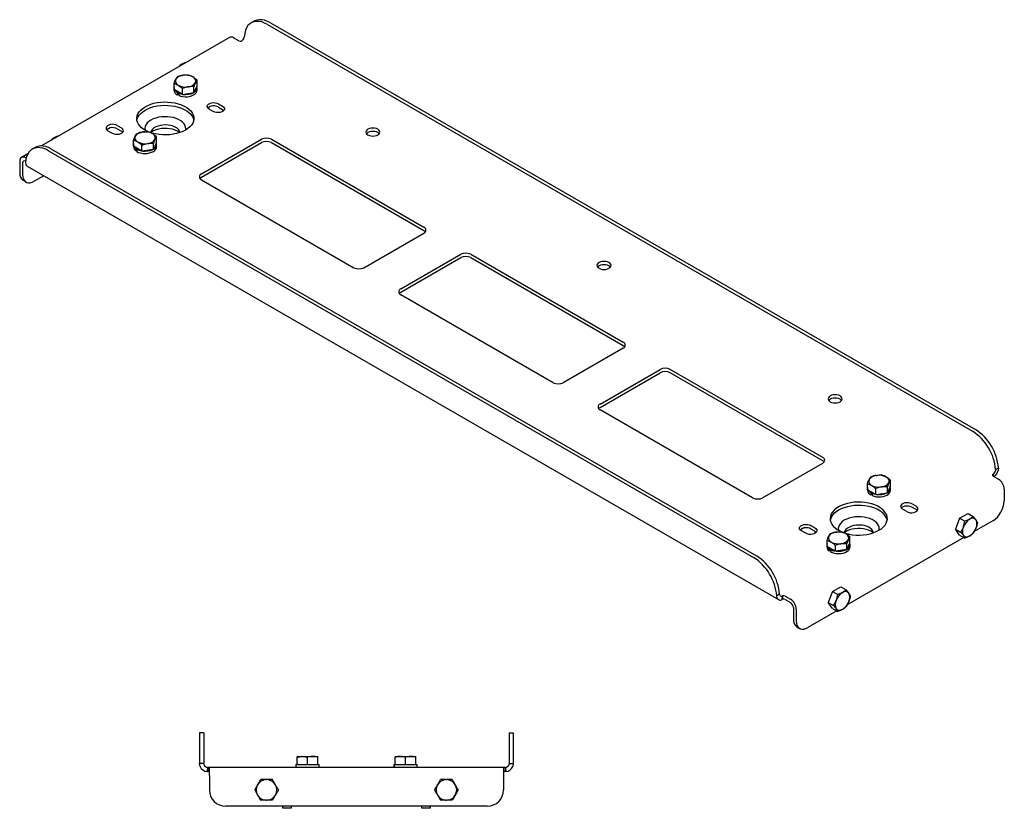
# Model space of a CAD drawing. Header units: inches. Extents: x -2.6 to 81.4, y -2 to 37.8.
# Tile 3 of 3: x 51.3 to 81.4, y 13.7 to 37.8. Entities that reach past the tile are written whole.
import ezdxf

# ---------------------------------------------------------------- set-up
doc = ezdxf.new("R2010")
doc.units = ezdxf.units.IN
doc.header["$MEASUREMENT"] = 0

msp = doc.modelspace()

# ---------------------------------------------------------------- linework, layer by layer
at = {"color": 7, "linetype": 'Continuous', "lineweight": 25}
for p, q in [((58.487, 37.785), (58.399, 37.734)), ((58.899, 37.684), (80.465, 25.234)), ((58.987, 37.735), (80.554, 25.285)), ((57.735, 37.288), (51.981, 33.966)), ((58.026, 37.18), (57.86, 37.276)), ((58.102, 37.174), (58.111, 37.179)), ((58.185, 37.286), (58.193, 37.326)), ((56.039, 35.691), (56.039, 35.874)), ((56.298, 36.125), (56.32, 36.128)), ((56.742, 35.8), (56.742, 35.983)), ((56.036, 35.746), (56.036, 35.675)), ((56.296, 35.543), (56.039, 35.691)), ((56.168, 35.617), (56.14, 35.601)), ((56.14, 35.601), (56.14, 35.53)), ((56.14, 35.53), (56.182, 35.555)), ((56.203, 35.597), (56.182, 35.58)), ((56.182, 35.58), (56.182, 35.509)), ((56.296, 35.543), (56.296, 35.726)), ((56.296, 35.543), (56.648, 35.597)), ((56.461, 35.774), (56.483, 35.778)), ((56.648, 35.597), (56.742, 35.8)), ((56.648, 35.597), (56.648, 35.78)), ((56.745, 35.675), (56.745, 35.746)), ((57.395, 35.258), (57.525, 35.183)), ((57.112, 35.095), (57.243, 35.02)), ((57.395, 35.156), (57.525, 35.081)), ((54.084, 34.518), (53.983, 34.46)), ((54.018, 34.432), (54.149, 34.356)), ((54.301, 34.595), (54.432, 34.52)), ((54.301, 34.493), (54.432, 34.418)), ((55.083, 34.394), (55.06, 34.39)), ((54.802, 33.956), (54.802, 34.139)), ((55.246, 34.043), (55.223, 34.039)), ((55.41, 33.862), (55.504, 34.065)), ((55.41, 33.862), (55.41, 34.045)), ((55.504, 34.065), (55.504, 34.248)), ((56.875, 33.109), (58.713, 34.171)), ((56.875, 33.007), (58.713, 34.069)), ((59.017, 34.171), (63.684, 31.476)), ((59.017, 34.069), (63.684, 31.374)), ((51.792, 33.919), (51.703, 33.868)), ((52.203, 33.819), (73.77, 21.369)), ((52.292, 33.87), (73.858, 21.42)), ((54.799, 34.011), (54.799, 33.94)), ((55.059, 33.808), (54.802, 33.956)), ((54.895, 33.902), (54.866, 33.89)), ((54.866, 33.89), (54.866, 33.82)), ((54.866, 33.82), (54.903, 33.835)), ((54.93, 33.882), (54.903, 33.866)), ((54.903, 33.866), (54.903, 33.795)), ((55.059, 33.808), (55.059, 33.991)), ((55.41, 33.862), (55.059, 33.808)), ((55.386, 33.786), (55.421, 33.806)), ((55.507, 33.94), (55.507, 34.011)), ((51.319, 33.5), (51.319, 33.143)), ((51.568, 33.728), (51.371, 33.614)), ((51.408, 33.449), (51.408, 33.092)), ((51.516, 33.591), (51.496, 33.602)), ((51.5, 33.497), (51.496, 33.5)), ((51.497, 33.461), (51.508, 33.395)), ((51.548, 33.347), (74.529, 20.08)), ((51.423, 32.914), (51.511, 32.863)), ((52.053, 33.056), (51.761, 32.887)), ((56.875, 32.934), (61.542, 30.24)), ((61.846, 30.24), (63.684, 31.301)), ((62.974, 29.588), (64.812, 30.65)), ((62.974, 29.486), (64.812, 30.548)), ((65.116, 30.65), (69.783, 27.956)), ((65.116, 30.548), (69.783, 27.854)), ((67.641, 26.719), (62.974, 29.413)), ((69.783, 27.78), (67.945, 26.719)), ((69.072, 26.068), (70.911, 27.129)), ((75.882, 24.435), (71.215, 27.129)), ((69.072, 25.966), (70.911, 27.027)), ((75.882, 24.333), (71.215, 27.027)), ((73.739, 23.198), (69.072, 25.892)), ((74.043, 23.198), (75.882, 24.259)), ((81.171, 24.061), (81.259, 24.112)), ((81.259, 24.112), (81.249, 24.031)), ((77.511, 23.879), (77.533, 23.882)), ((81.092, 23.912), (81.085, 23.906)), ((81.085, 23.906), (81.085, 23.871)), ((81.092, 23.912), (81.096, 23.862)), ((81.095, 23.862), (81.261, 23.767)), ((81.171, 24.061), (81.166, 24.02)), ((77.249, 23.499), (77.249, 23.429)), ((77.253, 23.445), (77.253, 23.628)), ((77.674, 23.528), (77.697, 23.531)), ((77.861, 23.351), (77.955, 23.554)), ((77.861, 23.351), (77.861, 23.534)), ((77.955, 23.554), (77.955, 23.737)), ((77.958, 23.429), (77.958, 23.499)), ((77.51, 23.297), (77.253, 23.445)), ((77.381, 23.371), (77.353, 23.355)), ((77.353, 23.355), (77.353, 23.284)), ((77.353, 23.284), (77.395, 23.308)), ((77.416, 23.351), (77.395, 23.334)), ((77.395, 23.334), (77.395, 23.263)), ((77.51, 23.297), (77.51, 23.48)), ((77.51, 23.297), (77.861, 23.351)), ((81.438, 23.461), (81.438, 23.103)), ((78.739, 22.937), (78.608, 23.012)), ((78.739, 22.835), (78.608, 22.91)), ((78.456, 22.774), (78.325, 22.849)), ((80.071, 22.572), (80.329, 22.72)), ((80.329, 22.72), (80.487, 22.629)), ((75.645, 22.273), (75.514, 22.349)), ((80.071, 22.572), (79.943, 22.241)), ((80.071, 22.572), (80.23, 22.48)), ((80.37, 22.538), (80.387, 22.548)), ((81.084, 22.491), (80.519, 22.165)), ((75.297, 22.272), (75.196, 22.214)), ((75.362, 22.11), (75.231, 22.186)), ((75.645, 22.171), (75.514, 22.247)), ((76.296, 22.147), (76.273, 22.144)), ((76.717, 21.819), (76.717, 22.002)), ((79.943, 22.241), (80.101, 22.149)), ((80.071, 22.058), (79.943, 22.241)), ((80.071, 22.058), (80.23, 21.966)), ((80.37, 22.024), (80.387, 22.034)), ((76.012, 21.765), (76.012, 21.694)), ((76.015, 21.71), (76.015, 21.893)), ((76.272, 21.562), (76.015, 21.71)), ((76.272, 21.562), (76.272, 21.745)), ((76.459, 21.797), (76.437, 21.793)), ((76.624, 21.616), (76.717, 21.819)), ((76.624, 21.616), (76.624, 21.799)), ((80.203, 21.982), (76.63, 19.919)), ((76.721, 21.694), (76.721, 21.765)), ((76.108, 21.656), (76.08, 21.644)), ((76.08, 21.644), (76.08, 21.574)), ((76.08, 21.574), (76.116, 21.589)), ((76.144, 21.636), (76.116, 21.62)), ((76.116, 21.62), (76.116, 21.549)), ((76.624, 21.616), (76.272, 21.562)), ((76.634, 21.56), (76.599, 21.539)), ((74.564, 20.247), (74.476, 20.196)), ((74.489, 20.128), (74.476, 20.196)), ((74.571, 20.213), (74.564, 20.247)), ((74.646, 20.191), (74.637, 20.084)), ((74.655, 20.194), (74.646, 20.191)), ((74.655, 20.194), (74.655, 20.092)), ((74.731, 20.189), (74.897, 20.093)), ((76.182, 20.326), (76.054, 19.995)), ((76.182, 20.326), (76.44, 20.475)), ((76.182, 20.326), (76.341, 20.235)), ((76.44, 20.475), (76.598, 20.384)), ((76.481, 20.293), (76.498, 20.303)), ((74.655, 20.092), (74.637, 20.084)), ((74.731, 20.086), (74.897, 19.991)), ((76.054, 19.995), (76.212, 19.904)), ((76.182, 19.813), (76.054, 19.995)), ((74.985, 19.838), (74.985, 19.48)), ((75.074, 19.787), (75.074, 19.429)), ((76.313, 19.737), (75.427, 19.225)), ((76.182, 19.813), (76.341, 19.721)), ((76.481, 19.779), (76.498, 19.789)), ((75.089, 19.252), (75.177, 19.201)), ((56.948, 16.006), (56.823, 16.006)), ((56.823, 16.006), (56.823, 15.068)), ((56.948, 16.006), (56.948, 15.068)), ((66.292, 16.006), (66.417, 16.006)), ((66.292, 16.006), (66.292, 15.068)), ((66.417, 16.006), (66.417, 15.068)), ((56.948, 15.068), (56.823, 15.068)), ((56.84, 14.978), (56.823, 15.068)), ((56.957, 15.023), (56.948, 15.068)), ((59.805, 15.282), (59.953, 15.282)), ((59.805, 15.03), (59.805, 15.254)), ((59.973, 15.282), (59.953, 15.282)), ((59.973, 15.282), (60.278, 15.282)), ((60.121, 15.03), (60.121, 15.254)), ((60.278, 15.282), (60.435, 15.282)), ((60.435, 15.03), (60.435, 15.254)), ((62.805, 15.282), (62.953, 15.282)), ((62.805, 15.03), (62.805, 15.254)), ((62.953, 15.282), (62.973, 15.282)), ((62.973, 15.282), (63.278, 15.282)), ((63.121, 15.03), (63.121, 15.254)), ((63.278, 15.282), (63.435, 15.282)), ((63.435, 15.03), (63.435, 15.254)), ((66.292, 15.068), (66.284, 15.023)), ((66.292, 15.068), (66.417, 15.068)), ((66.417, 15.068), (66.4, 14.978)), ((57.062, 14.944), (57.05, 14.819)), ((57.073, 14.818), (57.05, 14.819)), ((57.073, 14.943), (57.062, 14.944)), ((57.073, 14.943), (57.073, 14.818)), ((57.12, 14.943), (57.073, 14.943)), ((57.12, 14.818), (57.073, 14.818)), ((66.12, 14.943), (57.12, 14.943)), ((57.12, 14.693), (57.12, 14.943)), ((59.766, 15.03), (59.766, 14.943)), ((59.766, 15.03), (59.805, 15.03)), ((59.822, 15.03), (59.805, 15.03)), ((59.822, 15.03), (60.104, 15.03)), ((60.121, 15.03), (60.104, 15.03)), ((60.121, 15.03), (60.137, 15.03)), ((60.137, 15.03), (60.418, 15.03)), ((60.418, 15.03), (60.435, 15.03)), ((60.435, 15.03), (60.475, 15.03)), ((60.475, 14.943), (60.475, 15.03)), ((62.766, 15.03), (62.766, 14.943)), ((62.77, 15.03), (62.766, 15.03)), ((62.77, 15.03), (62.77, 14.943)), ((62.77, 15.03), (62.805, 15.03)), ((62.805, 15.03), (62.822, 15.03)), ((62.822, 15.03), (63.104, 15.03)), ((63.104, 15.03), (63.121, 15.03)), ((63.121, 15.03), (63.137, 15.03)), ((63.137, 15.03), (63.418, 15.03)), ((63.418, 15.03), (63.435, 15.03)), ((63.435, 15.03), (63.475, 15.03)), ((63.475, 14.943), (63.475, 15.03)), ((66.12, 14.943), (66.12, 14.693)), ((66.167, 14.943), (66.12, 14.943)), ((66.167, 14.818), (66.12, 14.818)), ((66.179, 14.944), (66.167, 14.943)), ((66.167, 14.943), (66.167, 14.818)), ((66.19, 14.819), (66.167, 14.818)), ((66.179, 14.944), (66.19, 14.819)), ((57.12, 14.693), (57.12, 14.256)), ((58.858, 14.571), (58.882, 14.571)), ((64.358, 14.571), (64.382, 14.571)), ((66.12, 14.693), (66.12, 14.256)), ((58.858, 13.941), (58.882, 13.941)), ((64.358, 13.941), (64.382, 13.941)), ((65.62, 13.756), (57.62, 13.756)), ((59.37, 13.756), (59.37, 13.736)), ((59.37, 13.693), (59.37, 13.736)), ((59.62, 13.693), (59.37, 13.693)), ((59.62, 13.756), (59.62, 13.736)), ((59.62, 13.736), (59.62, 13.693)), ((63.62, 13.736), (63.62, 13.756)), ((63.62, 13.693), (63.62, 13.736)), ((63.87, 13.693), (63.62, 13.693)), ((63.87, 13.736), (63.87, 13.756)), ((63.87, 13.736), (63.87, 13.693))]:
    msp.add_line(p, q, dxfattribs=at)
at = {"color": 7, "linetype": 'Continuous', "lineweight": 25, "flags": 128}
for points in [[(58.899, 37.684), (58.81, 37.729), (58.723, 37.76), (58.638, 37.777), (58.558, 37.78), (58.483, 37.768), (58.414, 37.742), (58.354, 37.702), (58.301, 37.65), (58.259, 37.584), (58.226, 37.508), (58.204, 37.421), (58.193, 37.326)], [(58.987, 37.735), (58.898, 37.78), (58.811, 37.811), (58.727, 37.828), (58.646, 37.831), (58.571, 37.819), (58.503, 37.793), (58.487, 37.785)], [(56.039, 35.773), (56.036, 35.747), (56.039, 35.718)], [(56.182, 35.509), (56.243, 35.489), (56.309, 35.476), (56.378, 35.47), (56.448, 35.473), (56.515, 35.483), (56.578, 35.501), (56.633, 35.526), (56.679, 35.556), (56.714, 35.591), (56.736, 35.63), (56.745, 35.67), (56.745, 35.675)], [(56.182, 35.58), (56.243, 35.56), (56.283, 35.551)], [(56.391, 34.45), (56.308, 34.408), (56.217, 34.373), (56.119, 34.344), (56.016, 34.322), (55.909, 34.308), (55.799, 34.302), (55.689, 34.304), (55.581, 34.314), (55.475, 34.332), (55.375, 34.357), (55.28, 34.39), (55.193, 34.428), (55.115, 34.473), (55.048, 34.523), (54.992, 34.578), (54.949, 34.636), (54.918, 34.697), (54.901, 34.76), (54.897, 34.823), (54.908, 34.886), (54.932, 34.948), (54.969, 35.008), (55.019, 35.064), (55.08, 35.117), (55.153, 35.165), (55.236, 35.206), (55.326, 35.242), (55.424, 35.271), (55.528, 35.292), (55.635, 35.306), (55.744, 35.312), (55.854, 35.31), (55.963, 35.3), (56.068, 35.283), (56.169, 35.257), (56.264, 35.225), (56.35, 35.186), (56.428, 35.141), (56.496, 35.091), (56.551, 35.037), (56.595, 34.978), (56.626, 34.918), (56.643, 34.855), (56.646, 34.792), (56.636, 34.728), (56.612, 34.666), (56.575, 34.607), (56.525, 34.55), (56.463, 34.498), (56.391, 34.45)], [(57.112, 35.095), (57.078, 35.121), (57.058, 35.152), (57.054, 35.185), (57.066, 35.217), (57.093, 35.246), (57.133, 35.269), (57.183, 35.285), (57.239, 35.292), (57.296, 35.29), (57.349, 35.278), (57.395, 35.258)], [(54.901, 34.756), (54.908, 34.784), (54.932, 34.846), (54.969, 34.906), (55.019, 34.962), (55.08, 35.015), (55.153, 35.062), (55.236, 35.104), (55.326, 35.14), (55.424, 35.169), (55.528, 35.19), (55.635, 35.204), (55.744, 35.21), (55.854, 35.208), (55.963, 35.198), (56.068, 35.181), (56.169, 35.155), (56.264, 35.123), (56.35, 35.084), (56.428, 35.039), (56.496, 34.989), (56.551, 34.935), (56.595, 34.876), (56.626, 34.815), (56.642, 34.756)], [(57.525, 35.183), (57.56, 35.157), (57.579, 35.126), (57.584, 35.093), (57.571, 35.061), (57.544, 35.032), (57.504, 35.009), (57.454, 34.993), (57.398, 34.986), (57.342, 34.988), (57.288, 35), (57.243, 35.02)], [(57.525, 35.081), (57.56, 35.055), (57.563, 35.05)], [(56.391, 34.45), (56.396, 34.488), (56.393, 34.542), (56.376, 34.595), (56.345, 34.645), (56.301, 34.693), (56.246, 34.737), (56.179, 34.775), (56.104, 34.807), (56.022, 34.832), (55.934, 34.85), (55.842, 34.86), (55.748, 34.862), (55.656, 34.856), (55.565, 34.842), (55.48, 34.82), (55.401, 34.791), (55.33, 34.756), (55.269, 34.715), (55.219, 34.67), (55.182, 34.62), (55.158, 34.568), (55.147, 34.515), (55.151, 34.461), (55.153, 34.45)], [(54.301, 34.595), (54.255, 34.615), (54.202, 34.626), (54.145, 34.629), (54.09, 34.622), (54.04, 34.606), (54, 34.583), (53.972, 34.554), (53.96, 34.522), (53.964, 34.489), (53.984, 34.458), (54.018, 34.432)], [(54.301, 34.493), (54.255, 34.513), (54.202, 34.524), (54.145, 34.527), (54.09, 34.52), (54.04, 34.504), (54, 34.481), (53.98, 34.462)], [(54.149, 34.356), (54.195, 34.337), (54.248, 34.325), (54.305, 34.323), (54.36, 34.33), (54.41, 34.346), (54.451, 34.369), (54.478, 34.398), (54.49, 34.43), (54.486, 34.462), (54.466, 34.493), (54.432, 34.52)], [(54.47, 34.387), (54.466, 34.391), (54.432, 34.418)], [(56.22, 34.37), (56.219, 34.379), (56.203, 34.424), (56.173, 34.468), (56.13, 34.507), (56.075, 34.542), (56.011, 34.57), (55.939, 34.591), (55.862, 34.604), (55.782, 34.609), (55.701, 34.606), (55.623, 34.595), (55.55, 34.576), (55.483, 34.549), (55.426, 34.516), (55.38, 34.478), (55.347, 34.436), (55.327, 34.39), (55.324, 34.374)], [(56.218, 34.373), (56.204, 34.383), (56.144, 34.421), (56.074, 34.452), (55.997, 34.477), (55.914, 34.494), (55.827, 34.503), (55.739, 34.504), (55.651, 34.497), (55.567, 34.482), (55.488, 34.459), (55.416, 34.429), (55.354, 34.393), (55.326, 34.373)], [(61.969, 34.303), (62.014, 34.283), (62.066, 34.271), (62.121, 34.267), (62.177, 34.271), (62.229, 34.283), (62.273, 34.303), (62.307, 34.329), (62.329, 34.359), (62.336, 34.391), (62.329, 34.423), (62.307, 34.453), (62.273, 34.479), (62.229, 34.498), (62.177, 34.511), (62.121, 34.515), (62.066, 34.511), (62.014, 34.498), (61.969, 34.479), (61.935, 34.453), (61.914, 34.423), (61.906, 34.391), (61.914, 34.359), (61.935, 34.329), (61.969, 34.303)], [(62.317, 34.34), (62.307, 34.351), (62.273, 34.376), (62.229, 34.396), (62.177, 34.409), (62.121, 34.413), (62.066, 34.409), (62.014, 34.396), (61.969, 34.376), (61.935, 34.351), (61.925, 34.34)], [(54.802, 34.038), (54.799, 34.003), (54.802, 33.983)], [(52.203, 33.819), (52.114, 33.864), (52.027, 33.895), (51.943, 33.912), (51.862, 33.915), (51.787, 33.903), (51.719, 33.877), (51.658, 33.837), (51.606, 33.784), (51.563, 33.719), (51.531, 33.643), (51.509, 33.556), (51.497, 33.461)], [(52.292, 33.87), (52.203, 33.915), (52.116, 33.946), (52.031, 33.963), (51.951, 33.966), (51.876, 33.954), (51.807, 33.928), (51.792, 33.919)], [(54.816, 33.948), (54.831, 33.925), (54.866, 33.89)], [(54.903, 33.795), (54.957, 33.77), (55.018, 33.751), (55.085, 33.739), (55.155, 33.735), (55.224, 33.74), (55.291, 33.752), (55.353, 33.771), (55.406, 33.797), (55.45, 33.828), (55.482, 33.864), (55.502, 33.903), (55.507, 33.94)], [(51.408, 33.092), (51.413, 33.024), (51.429, 32.964), (51.455, 32.915), (51.49, 32.877), (51.534, 32.852), (51.584, 32.84), (51.64, 32.842), (51.7, 32.858), (51.761, 32.887)], [(56.831, 32.97), (56.848, 32.988), (56.875, 33.007)], [(63.684, 31.374), (63.711, 31.356), (63.728, 31.338)], [(69.04, 30.221), (69.085, 30.201), (69.137, 30.189), (69.192, 30.185), (69.248, 30.189), (69.3, 30.201), (69.344, 30.221), (69.378, 30.247), (69.4, 30.277), (69.407, 30.309), (69.4, 30.341), (69.378, 30.371), (69.344, 30.396), (69.3, 30.416), (69.248, 30.429), (69.192, 30.433), (69.137, 30.429), (69.085, 30.416), (69.04, 30.396), (69.006, 30.371), (68.985, 30.341), (68.977, 30.309), (68.985, 30.277), (69.006, 30.247), (69.04, 30.221)], [(69.388, 30.258), (69.378, 30.269), (69.344, 30.294), (69.3, 30.314), (69.248, 30.327), (69.192, 30.331), (69.137, 30.327), (69.085, 30.314), (69.04, 30.294), (69.006, 30.269), (68.996, 30.258)], [(62.93, 29.45), (62.947, 29.468), (62.974, 29.486)], [(69.783, 27.854), (69.81, 27.835), (69.827, 27.817)], [(76.111, 26.139), (76.156, 26.119), (76.208, 26.107), (76.263, 26.103), (76.319, 26.107), (76.371, 26.119), (76.415, 26.139), (76.45, 26.165), (76.471, 26.195), (76.478, 26.227), (76.471, 26.259), (76.45, 26.289), (76.415, 26.314), (76.371, 26.334), (76.319, 26.347), (76.263, 26.351), (76.208, 26.347), (76.156, 26.334), (76.111, 26.314), (76.077, 26.289), (76.056, 26.259), (76.048, 26.227), (76.056, 26.195), (76.077, 26.165), (76.111, 26.139)], [(76.459, 26.176), (76.45, 26.187), (76.415, 26.212), (76.371, 26.232), (76.319, 26.244), (76.263, 26.249), (76.208, 26.244), (76.156, 26.232), (76.111, 26.212), (76.077, 26.187), (76.067, 26.176)], [(69.029, 25.929), (69.046, 25.947), (69.072, 25.966)], [(75.926, 24.296), (75.909, 24.314), (75.882, 24.333)], [(81.085, 23.906), (81.081, 23.901), (81.078, 23.895), (81.077, 23.889), (81.077, 23.883), (81.079, 23.878), (81.083, 23.872), (81.088, 23.867), (81.095, 23.862)], [(77.253, 23.527), (77.249, 23.5), (77.253, 23.472)], [(77.395, 23.263), (77.456, 23.243), (77.522, 23.23), (77.591, 23.224), (77.661, 23.227), (77.728, 23.237), (77.791, 23.255), (77.847, 23.28), (77.892, 23.31), (77.927, 23.345), (77.949, 23.383), (77.958, 23.423), (77.958, 23.429)], [(77.395, 23.334), (77.456, 23.314), (77.496, 23.305)], [(76.366, 22.918), (76.294, 22.871), (76.232, 22.818), (76.182, 22.762), (76.145, 22.702), (76.121, 22.64), (76.11, 22.577), (76.114, 22.514), (76.131, 22.451), (76.162, 22.39), (76.205, 22.332), (76.261, 22.277), (76.329, 22.227), (76.406, 22.182), (76.493, 22.143), (76.588, 22.111), (76.689, 22.086), (76.794, 22.068), (76.903, 22.058), (77.013, 22.056), (77.122, 22.062), (77.229, 22.076), (77.333, 22.098), (77.43, 22.126), (77.521, 22.162), (77.604, 22.204), (77.676, 22.252), (77.738, 22.304), (77.788, 22.361), (77.825, 22.42), (77.849, 22.482), (77.86, 22.545), (77.856, 22.609), (77.839, 22.671), (77.808, 22.732), (77.765, 22.791), (77.709, 22.845), (77.641, 22.895), (77.564, 22.94), (77.477, 22.979), (77.382, 23.011), (77.281, 23.037), (77.176, 23.054), (77.067, 23.064), (76.958, 23.066), (76.848, 23.06), (76.741, 23.046), (76.638, 23.025), (76.54, 22.996), (76.449, 22.96), (76.366, 22.918)], [(77.856, 22.51), (77.839, 22.569), (77.808, 22.63), (77.765, 22.689), (77.709, 22.743), (77.641, 22.793), (77.564, 22.838), (77.477, 22.877), (77.382, 22.909), (77.281, 22.934), (77.176, 22.952), (77.067, 22.962), (76.958, 22.964), (76.848, 22.958), (76.741, 22.944), (76.638, 22.923), (76.54, 22.894), (76.449, 22.858), (76.366, 22.816)], [(78.608, 23.012), (78.562, 23.032), (78.509, 23.043), (78.452, 23.046), (78.397, 23.039), (78.347, 23.023), (78.306, 23), (78.279, 22.971), (78.267, 22.939), (78.271, 22.906), (78.291, 22.875), (78.325, 22.849)], [(78.608, 22.91), (78.562, 22.93), (78.509, 22.941), (78.452, 22.944), (78.397, 22.937), (78.347, 22.921), (78.306, 22.898), (78.287, 22.88)], [(78.456, 22.774), (78.501, 22.754), (78.555, 22.742), (78.611, 22.74), (78.667, 22.747), (78.717, 22.763), (78.757, 22.786), (78.785, 22.815), (78.797, 22.847), (78.793, 22.88), (78.773, 22.91), (78.739, 22.937)], [(77.604, 22.204), (77.61, 22.242), (77.606, 22.295), (77.589, 22.348), (77.558, 22.399), (77.514, 22.447), (77.459, 22.49), (77.393, 22.529), (77.318, 22.561), (77.235, 22.586), (77.147, 22.604), (77.055, 22.614), (76.962, 22.616), (76.869, 22.61), (76.779, 22.596), (76.693, 22.574), (76.614, 22.545), (76.543, 22.51), (76.482, 22.469), (76.432, 22.424), (76.395, 22.374), (76.371, 22.322), (76.36, 22.269), (76.364, 22.215), (76.366, 22.204)], [(78.777, 22.804), (78.773, 22.808), (78.739, 22.835)], [(75.231, 22.186), (75.197, 22.212), (75.177, 22.243), (75.173, 22.276), (75.185, 22.308), (75.213, 22.337), (75.253, 22.36), (75.303, 22.376), (75.359, 22.383), (75.415, 22.38), (75.469, 22.369), (75.514, 22.349)], [(77.433, 22.127), (77.432, 22.133), (77.416, 22.178), (77.386, 22.222), (77.343, 22.261), (77.289, 22.295), (77.224, 22.324), (77.153, 22.345), (77.075, 22.358), (76.995, 22.363), (76.915, 22.36), (76.836, 22.349), (76.763, 22.33), (76.697, 22.303), (76.64, 22.27), (76.594, 22.232), (76.56, 22.189), (76.541, 22.144), (76.537, 22.127)], [(75.645, 22.273), (75.679, 22.247), (75.699, 22.216), (75.703, 22.184), (75.691, 22.151), (75.664, 22.123), (75.623, 22.099), (75.574, 22.084), (75.518, 22.077), (75.461, 22.079), (75.408, 22.09), (75.362, 22.11)], [(75.645, 22.171), (75.679, 22.145), (75.683, 22.141)], [(77.431, 22.127), (77.417, 22.137), (77.357, 22.175), (77.288, 22.206), (77.21, 22.231), (77.127, 22.248), (77.04, 22.257), (76.952, 22.258), (76.864, 22.251), (76.78, 22.236), (76.701, 22.213), (76.629, 22.183), (76.567, 22.147), (76.539, 22.127)], [(76.015, 21.792), (76.012, 21.757), (76.015, 21.737)], [(76.029, 21.702), (76.044, 21.679), (76.08, 21.644)], [(76.116, 21.549), (76.17, 21.524), (76.232, 21.505), (76.298, 21.493), (76.368, 21.489), (76.438, 21.493), (76.504, 21.505), (76.566, 21.525), (76.619, 21.551), (76.663, 21.582), (76.695, 21.618), (76.715, 21.657), (76.721, 21.694)], [(75.074, 19.429), (75.079, 19.362), (75.095, 19.302), (75.121, 19.253), (75.156, 19.215), (75.2, 19.19), (75.25, 19.178), (75.306, 19.18), (75.366, 19.196), (75.427, 19.225)]]:
    msp.add_lwpolyline(points, dxfattribs=at)
at = {"color": 7, "linetype": 'Continuous', "lineweight": 25}
for centre, radius, start, end in [((57.787, 37.174), 0.126, 54.3824, 114.3071), ((58.07, 37.267), 0.098, 242.939, 288.6763), ((57.993, 37.34), 0.2, 306.324, 344.4645), ((56.217, 35.952), 0.138, 160.6179, 249.2485), ((56.322, 35.846), 0.28, 94.8753, 147.0375), ((56.392, 35.653), 0.48, 62.5654, 98.5738), ((56.46, 36.057), 0.28, 274.8753, 327.0375), ((56.564, 35.95), 0.138, 340.6179, 69.2485), ((56.213, 35.692), 0.178, 185.6592, 245.661), ((56.241, 35.795), 0.219, 210.6604, 242.4246), ((56.389, 36.249), 0.48, 242.5654, 278.5738), ((56.393, 36.084), 0.544, 261.7743, 295.8393), ((56.588, 35.748), 0.154, 294.8978, 15.4443), ((57.256, 34.909), 0.283, 60.7633, 130.136), ((55.084, 34.111), 0.28, 94.8753, 147.0375), ((55.154, 33.919), 0.48, 62.5654, 98.5738), ((55.327, 34.215), 0.138, 340.6179, 69.2485), ((54.98, 34.217), 0.138, 160.6179, 249.2485), ((55.152, 34.514), 0.48, 242.5654, 278.5738), ((55.222, 34.322), 0.28, 274.8753, 327.0375), ((55.352, 34.012), 0.153, 294.3738, 15.9684), ((58.865, 33.877), 0.33, 62.6097, 117.3903), ((58.865, 33.775), 0.33, 62.6097, 117.3903), ((54.952, 33.947), 0.153, 182.5631, 236.1818), ((55.125, 34.269), 0.46, 241.1551, 260.0907), ((55.154, 34.354), 0.548, 261.9255, 295.688), ((51.427, 33.517), 0.109, 50.7967, 189.214), ((51.462, 33.458), 0.0546, 50.7967, 189.214), ((51.562, 33.115), 0.245, 173.4667, 235.2211), ((51.596, 33.428), 0.094, 200.6557, 239.2052), ((56.908, 33.021), 0.0939, 110.7834, 249.2166), ((63.651, 31.389), 0.0939, 290.7834, 69.2166), ((64.964, 30.356), 0.33, 62.6097, 117.3903), ((64.964, 30.254), 0.33, 62.6097, 117.3903), ((61.694, 30.533), 0.33, 242.6097, 297.3903), ((63.007, 29.501), 0.0939, 110.7834, 249.2166), ((69.75, 27.868), 0.0939, 290.7834, 69.2166), ((71.063, 26.836), 0.33, 62.6097, 117.3903), ((71.063, 26.734), 0.33, 62.6097, 117.3903), ((67.793, 27.012), 0.33, 242.6097, 297.3903), ((69.106, 25.98), 0.0939, 110.7834, 249.2166), ((79.627, 23.931), 1.55, 4.8247, 57.2449), ((79.715, 23.982), 1.55, 4.8247, 57.2449), ((75.849, 24.347), 0.0939, 290.7834, 69.2166), ((77.535, 23.6), 0.28, 94.8753, 147.0375), ((77.605, 23.407), 0.48, 62.5654, 98.5738), ((77.777, 23.704), 0.138, 340.6179, 69.2485), ((80.974, 24.073), 0.2, 306.324, 344.4645), ((80.853, 24.143), 0.412, 312.7989, 344.1612), ((77.43, 23.706), 0.138, 160.6179, 249.2485), ((77.602, 24.003), 0.48, 242.5654, 278.5738), ((77.673, 23.811), 0.28, 274.8753, 327.0375), ((77.801, 23.502), 0.154, 294.8978, 15.4443), ((81.054, 23.443), 0.384, 2.6055, 57.3945), ((73.891, 23.491), 0.33, 242.6097, 297.3903), ((77.427, 23.446), 0.178, 185.6592, 245.661), ((77.455, 23.549), 0.219, 210.6604, 242.4246), ((77.606, 23.838), 0.544, 261.7743, 295.8393), ((80.673, 23.136), 0.765, 302.4763, 357.5237), ((76.567, 22.395), 0.467, 115.441, 165.6843), ((80.443, 22.175), 0.287, 153.4574, 206.5426), ((80.644, 22.133), 0.49, 124.0791, 159.626), ((80.467, 22.439), 0.135, 39.7748, 126.698), ((80.314, 22.397), 0.287, 333.4574, 26.5426), ((75.376, 22), 0.283, 60.7633, 130.136), ((76.193, 21.971), 0.138, 160.6179, 249.2485), ((76.297, 21.865), 0.28, 94.8753, 147.0375), ((76.368, 21.673), 0.48, 62.5654, 98.5738), ((76.54, 21.969), 0.138, 340.6179, 69.2485), ((80.289, 22.133), 0.135, 219.7748, 306.698), ((80.112, 22.439), 0.49, 304.0791, 339.626), ((76.165, 21.701), 0.153, 182.5631, 236.1818), ((76.365, 22.268), 0.48, 242.5654, 278.5738), ((76.435, 22.076), 0.28, 274.8753, 327.0375), ((76.566, 21.766), 0.153, 294.3738, 15.9684), ((73.02, 20.116), 1.55, 4.8247, 57.2449), ((76.338, 22.023), 0.46, 241.1551, 260.0907), ((76.368, 22.108), 0.548, 261.9255, 295.688), ((72.931, 20.065), 1.55, 4.8247, 57.2449), ((74.618, 20.233), 0.0505, 203.5068, 303.6532), ((74.687, 20.101), 0.098, 62.939, 108.6763), ((76.755, 19.888), 0.49, 124.0791, 159.626), ((76.578, 20.194), 0.135, 39.7748, 126.698), ((76.425, 20.152), 0.287, 333.4574, 26.5426), ((74.582, 20.168), 0.101, 203.5068, 303.6532), ((74.687, 19.999), 0.098, 62.939, 108.6763), ((74.69, 19.769), 0.384, 2.6055, 57.3945), ((74.793, 19.829), 0.192, 2.6055, 57.3945), ((76.554, 19.93), 0.287, 153.4574, 206.5426), ((76.223, 20.194), 0.49, 304.0791, 339.626), ((76.4, 19.888), 0.135, 219.7748, 306.698), ((75.228, 19.453), 0.245, 173.4667, 235.2211), ((57.073, 15.068), 0.25, 201.1782, 264.7076), ((57.073, 15.068), 0.125, 201.1782, 264.7076), ((66.167, 15.068), 0.125, 275.2924, 338.8218), ((66.167, 15.068), 0.25, 275.2924, 338.8218), ((58.87, 14.256), 0.315, 92.1255, 150.0228), ((58.87, 14.256), 0.315, 29.9772, 87.8745), ((64.37, 14.256), 0.315, 92.1255, 150.0228), ((64.37, 14.256), 0.315, 29.9772, 87.8745), ((57.62, 14.256), 0.5, 180, 270), ((58.87, 14.256), 0.315, 150.0228, 209.9772), ((58.87, 14.256), 0.315, 330.0228, 29.9772), ((64.37, 14.256), 0.315, 150.0228, 209.9772), ((64.37, 14.256), 0.315, 330.0228, 29.9772), ((65.62, 14.256), 0.5, 270, 0), ((58.87, 14.256), 0.315, 209.9772, 267.8745), ((58.87, 14.256), 0.315, 272.1255, 330.0228), ((64.37, 14.256), 0.315, 209.9772, 267.8745), ((64.37, 14.256), 0.315, 272.1255, 330.0228)]:
    msp.add_arc(centre, radius, start, end, dxfattribs=at)
for points, knots in [([(56.268, 36.462), (56.265, 36.46), (56.242, 36.447), (56.205, 36.421), (56.177, 36.394), (56.164, 36.381)], [0, 0, 0, 0, 0.074989, 0.562168, 1, 1, 1, 1]), ([(56.407, 36.522), (56.384, 36.514), (56.333, 36.497), (56.291, 36.474), (56.268, 36.462)], [0, 0, 0, 0, 0.465568, 1, 1, 1, 1]), ([(56.039, 35.874), (56.047, 35.897), (56.062, 35.943), (56.078, 35.98), (56.086, 35.998)], [0, 0, 0, 0, 0.495463, 1, 1, 1, 1]), ([(56.039, 35.874), (56.06, 35.868), (56.102, 35.857), (56.146, 35.834), (56.168, 35.823)], [0, 0, 0, 0, 0.495463, 1, 1, 1, 1]), ([(56.086, 35.998), (56.087, 36.001), (56.096, 36.019), (56.112, 36.048), (56.126, 36.067), (56.133, 36.077)], [0, 0, 0, 0, 0.070856, 0.531186, 1, 1, 1, 1]), ([(56.298, 36.125), (56.285, 36.122), (56.229, 36.112), (56.175, 36.092), (56.133, 36.077)], [0, 0, 0, 0, 0.236478, 1, 1, 1, 1]), ([(56.485, 36.131), (56.477, 36.132), (56.424, 36.136), (56.368, 36.132), (56.32, 36.128)], [0, 0, 0, 0, 0.140528, 1, 1, 1, 1]), ([(56.613, 36.08), (56.61, 36.082), (56.587, 36.095), (56.544, 36.115), (56.504, 36.126), (56.485, 36.131)], [0, 0, 0, 0, 0.070856, 0.531186, 1, 1, 1, 1]), ([(56.742, 35.983), (56.721, 36.001), (56.679, 36.038), (56.635, 36.066), (56.613, 36.08)], [0, 0, 0, 0, 0.495463, 1, 1, 1, 1]), ([(56.695, 35.904), (56.694, 35.902), (56.685, 35.884), (56.669, 35.844), (56.655, 35.802), (56.648, 35.78)], [0, 0, 0, 0, 0.070856, 0.531186, 1, 1, 1, 1]), ([(56.742, 35.983), (56.734, 35.973), (56.719, 35.952), (56.703, 35.921), (56.695, 35.904)], [0, 0, 0, 0, 0.495463, 1, 1, 1, 1]), ([(56.168, 35.823), (56.171, 35.821), (56.194, 35.807), (56.237, 35.777), (56.277, 35.743), (56.296, 35.726)], [0, 0, 0, 0, 0.070856, 0.531186, 1, 1, 1, 1]), ([(56.461, 35.774), (56.448, 35.772), (56.392, 35.761), (56.338, 35.741), (56.296, 35.726)], [0, 0, 0, 0, 0.236478, 1, 1, 1, 1]), ([(56.648, 35.78), (56.64, 35.781), (56.587, 35.785), (56.531, 35.781), (56.483, 35.778)], [0, 0, 0, 0, 0.140528, 1, 1, 1, 1]), ([(54.849, 34.263), (54.85, 34.266), (54.858, 34.284), (54.874, 34.313), (54.889, 34.332), (54.896, 34.342)], [0, 0, 0, 0, 0.070856, 0.531186, 1, 1, 1, 1]), ([(54.896, 34.342), (54.903, 34.345), (54.957, 34.366), (55.012, 34.379), (55.06, 34.39)], [0, 0, 0, 0, 0.140528, 1, 1, 1, 1]), ([(55.083, 34.394), (55.096, 34.395), (55.152, 34.402), (55.206, 34.399), (55.247, 34.396)], [0, 0, 0, 0, 0.236478, 1, 1, 1, 1]), ([(55.376, 34.345), (55.373, 34.347), (55.35, 34.36), (55.306, 34.38), (55.267, 34.391), (55.247, 34.396)], [0, 0, 0, 0, 0.070856, 0.531186, 1, 1, 1, 1]), ([(55.504, 34.248), (55.483, 34.266), (55.441, 34.304), (55.398, 34.331), (55.376, 34.345)], [0, 0, 0, 0, 0.495463, 1, 1, 1, 1]), ([(52.378, 34.217), (52.375, 34.215), (52.353, 34.202), (52.315, 34.176), (52.288, 34.149), (52.275, 34.136)], [0, 0, 0, 0, 0.074989, 0.562168, 1, 1, 1, 1]), ([(52.518, 34.276), (52.495, 34.269), (52.444, 34.252), (52.401, 34.229), (52.378, 34.217)], [0, 0, 0, 0, 0.465568, 1, 1, 1, 1]), ([(54.802, 34.139), (54.81, 34.162), (54.825, 34.208), (54.841, 34.245), (54.849, 34.263)], [0, 0, 0, 0, 0.495463, 1, 1, 1, 1]), ([(54.802, 34.139), (54.823, 34.133), (54.865, 34.122), (54.908, 34.099), (54.93, 34.088)], [0, 0, 0, 0, 0.495463, 1, 1, 1, 1]), ([(54.93, 34.088), (54.934, 34.086), (54.957, 34.073), (55, 34.042), (55.039, 34.008), (55.059, 33.991)], [0, 0, 0, 0, 0.070856, 0.531186, 1, 1, 1, 1]), ([(55.059, 33.991), (55.066, 33.994), (55.12, 34.015), (55.176, 34.028), (55.223, 34.039)], [0, 0, 0, 0, 0.140528, 1, 1, 1, 1]), ([(55.246, 34.043), (55.259, 34.044), (55.315, 34.051), (55.369, 34.048), (55.41, 34.045)], [0, 0, 0, 0, 0.236478, 1, 1, 1, 1]), ([(55.457, 34.17), (55.456, 34.167), (55.448, 34.149), (55.432, 34.109), (55.418, 34.067), (55.41, 34.045)], [0, 0, 0, 0, 0.070856, 0.531186, 1, 1, 1, 1]), ([(55.504, 34.248), (55.497, 34.238), (55.481, 34.218), (55.465, 34.186), (55.457, 34.17)], [0, 0, 0, 0, 0.495463, 1, 1, 1, 1]), ([(77.3, 23.752), (77.301, 23.754), (77.309, 23.772), (77.325, 23.802), (77.339, 23.821), (77.346, 23.83)], [0, 0, 0, 0, 0.070856, 0.531186, 1, 1, 1, 1]), ([(77.511, 23.879), (77.498, 23.876), (77.442, 23.866), (77.388, 23.846), (77.346, 23.83)], [0, 0, 0, 0, 0.236478, 1, 1, 1, 1]), ([(77.698, 23.885), (77.69, 23.886), (77.637, 23.89), (77.581, 23.886), (77.533, 23.882)], [0, 0, 0, 0, 0.140528, 1, 1, 1, 1]), ([(77.826, 23.834), (77.823, 23.835), (77.8, 23.849), (77.757, 23.869), (77.718, 23.879), (77.698, 23.885)], [0, 0, 0, 0, 0.070856, 0.531186, 1, 1, 1, 1]), ([(77.955, 23.737), (77.934, 23.755), (77.892, 23.792), (77.848, 23.82), (77.826, 23.834)], [0, 0, 0, 0, 0.495463, 1, 1, 1, 1]), ([(77.253, 23.628), (77.26, 23.651), (77.276, 23.697), (77.292, 23.734), (77.3, 23.752)], [0, 0, 0, 0, 0.495463, 1, 1, 1, 1]), ([(77.253, 23.628), (77.274, 23.622), (77.316, 23.611), (77.359, 23.588), (77.381, 23.577)], [0, 0, 0, 0, 0.495463, 1, 1, 1, 1]), ([(77.381, 23.577), (77.384, 23.575), (77.407, 23.561), (77.451, 23.531), (77.49, 23.497), (77.51, 23.48)], [0, 0, 0, 0, 0.070856, 0.531186, 1, 1, 1, 1]), ([(77.674, 23.528), (77.661, 23.525), (77.605, 23.515), (77.551, 23.495), (77.51, 23.48)], [0, 0, 0, 0, 0.236478, 1, 1, 1, 1]), ([(77.861, 23.534), (77.854, 23.535), (77.8, 23.539), (77.744, 23.535), (77.697, 23.531)], [0, 0, 0, 0, 0.140528, 1, 1, 1, 1]), ([(77.908, 23.658), (77.907, 23.656), (77.898, 23.637), (77.883, 23.598), (77.868, 23.556), (77.861, 23.534)], [0, 0, 0, 0, 0.070856, 0.531186, 1, 1, 1, 1]), ([(77.955, 23.737), (77.947, 23.727), (77.932, 23.706), (77.916, 23.674), (77.908, 23.658)], [0, 0, 0, 0, 0.495463, 1, 1, 1, 1]), ([(80.487, 22.629), (80.483, 22.625), (80.455, 22.596), (80.418, 22.57), (80.387, 22.548)], [0, 0, 0, 0, 0.140528, 1, 1, 1, 1]), ([(80.571, 22.526), (80.57, 22.528), (80.558, 22.545), (80.532, 22.578), (80.502, 22.612), (80.487, 22.629)], [0, 0, 0, 0, 0.070856, 0.531186, 1, 1, 1, 1]), ([(80.101, 22.149), (80.117, 22.173), (80.15, 22.221), (80.173, 22.276), (80.185, 22.303)], [0, 0, 0, 0, 0.495463, 1, 1, 1, 1]), ([(80.185, 22.303), (80.187, 22.307), (80.198, 22.337), (80.216, 22.396), (80.225, 22.452), (80.23, 22.48)], [0, 0, 0, 0, 0.070856, 0.531186, 1, 1, 1, 1]), ([(80.37, 22.538), (80.36, 22.533), (80.318, 22.51), (80.268, 22.493), (80.23, 22.48)], [0, 0, 0, 0, 0.236478, 1, 1, 1, 1]), ([(80.616, 22.446), (80.611, 22.458), (80.601, 22.481), (80.581, 22.511), (80.571, 22.526)], [0, 0, 0, 0, 0.495463, 1, 1, 1, 1]), ([(80.616, 22.446), (80.611, 22.416), (80.601, 22.355), (80.581, 22.298), (80.571, 22.269)], [0, 0, 0, 0, 0.495463, 1, 1, 1, 1]), ([(76.015, 21.893), (76.023, 21.916), (76.038, 21.962), (76.054, 21.999), (76.062, 22.017)], [0, 0, 0, 0, 0.495463, 1, 1, 1, 1]), ([(76.062, 22.017), (76.063, 22.02), (76.072, 22.038), (76.087, 22.067), (76.102, 22.086), (76.109, 22.096)], [0, 0, 0, 0, 0.070856, 0.531186, 1, 1, 1, 1]), ([(76.109, 22.096), (76.116, 22.099), (76.17, 22.12), (76.226, 22.133), (76.273, 22.144)], [0, 0, 0, 0, 0.140528, 1, 1, 1, 1]), ([(76.296, 22.147), (76.309, 22.149), (76.365, 22.156), (76.419, 22.152), (76.461, 22.15)], [0, 0, 0, 0, 0.236478, 1, 1, 1, 1]), ([(76.589, 22.099), (76.586, 22.101), (76.563, 22.114), (76.519, 22.134), (76.48, 22.145), (76.461, 22.15)], [0, 0, 0, 0, 0.070856, 0.531186, 1, 1, 1, 1]), ([(76.717, 22.002), (76.697, 22.02), (76.654, 22.057), (76.611, 22.085), (76.589, 22.099)], [0, 0, 0, 0, 0.495463, 1, 1, 1, 1]), ([(76.717, 22.002), (76.71, 21.992), (76.694, 21.971), (76.679, 21.94), (76.671, 21.923)], [0, 0, 0, 0, 0.495463, 1, 1, 1, 1]), ([(80.101, 22.149), (80.117, 22.131), (80.15, 22.095), (80.173, 22.063), (80.185, 22.046)], [0, 0, 0, 0, 0.495463, 1, 1, 1, 1]), ([(80.185, 22.046), (80.187, 22.044), (80.198, 22.028), (80.216, 21.999), (80.225, 21.977), (80.23, 21.966)], [0, 0, 0, 0, 0.070856, 0.531186, 1, 1, 1, 1]), ([(80.37, 22.024), (80.36, 22.019), (80.318, 21.997), (80.268, 21.979), (80.23, 21.966)], [0, 0, 0, 0, 0.236478, 1, 1, 1, 1]), ([(80.487, 22.115), (80.483, 22.111), (80.455, 22.082), (80.418, 22.056), (80.387, 22.034)], [0, 0, 0, 0, 0.140528, 1, 1, 1, 1]), ([(80.571, 22.269), (80.57, 22.265), (80.558, 22.235), (80.532, 22.182), (80.502, 22.137), (80.487, 22.115)], [0, 0, 0, 0, 0.070856, 0.531186, 1, 1, 1, 1]), ([(76.015, 21.893), (76.036, 21.887), (76.078, 21.876), (76.122, 21.853), (76.144, 21.842)], [0, 0, 0, 0, 0.495463, 1, 1, 1, 1]), ([(76.144, 21.842), (76.147, 21.84), (76.17, 21.826), (76.213, 21.796), (76.252, 21.762), (76.272, 21.745)], [0, 0, 0, 0, 0.070856, 0.531186, 1, 1, 1, 1]), ([(76.272, 21.745), (76.28, 21.748), (76.333, 21.769), (76.389, 21.782), (76.437, 21.793)], [0, 0, 0, 0, 0.140528, 1, 1, 1, 1]), ([(76.459, 21.797), (76.472, 21.798), (76.528, 21.805), (76.582, 21.802), (76.624, 21.799)], [0, 0, 0, 0, 0.236478, 1, 1, 1, 1]), ([(76.671, 21.923), (76.669, 21.921), (76.661, 21.903), (76.645, 21.863), (76.631, 21.821), (76.624, 21.799)], [0, 0, 0, 0, 0.070856, 0.531186, 1, 1, 1, 1]), ([(76.296, 20.058), (76.298, 20.062), (76.309, 20.092), (76.327, 20.15), (76.336, 20.207), (76.341, 20.235)], [0, 0, 0, 0, 0.070856, 0.531186, 1, 1, 1, 1]), ([(76.481, 20.293), (76.471, 20.288), (76.428, 20.265), (76.379, 20.248), (76.341, 20.235)], [0, 0, 0, 0, 0.236478, 1, 1, 1, 1]), ([(76.598, 20.384), (76.594, 20.38), (76.566, 20.351), (76.529, 20.325), (76.498, 20.303)], [0, 0, 0, 0, 0.140528, 1, 1, 1, 1]), ([(76.682, 20.281), (76.681, 20.283), (76.669, 20.299), (76.643, 20.333), (76.613, 20.367), (76.598, 20.384)], [0, 0, 0, 0, 0.070856, 0.531186, 1, 1, 1, 1]), ([(76.726, 20.201), (76.722, 20.212), (76.712, 20.236), (76.692, 20.266), (76.682, 20.281)], [0, 0, 0, 0, 0.495463, 1, 1, 1, 1]), ([(76.726, 20.201), (76.722, 20.171), (76.712, 20.11), (76.692, 20.053), (76.682, 20.024)], [0, 0, 0, 0, 0.495463, 1, 1, 1, 1]), ([(76.212, 19.904), (76.228, 19.928), (76.261, 19.975), (76.284, 20.03), (76.296, 20.058)], [0, 0, 0, 0, 0.495463, 1, 1, 1, 1]), ([(76.212, 19.904), (76.228, 19.886), (76.261, 19.85), (76.284, 19.817), (76.296, 19.801)], [0, 0, 0, 0, 0.495463, 1, 1, 1, 1]), ([(76.682, 20.024), (76.681, 20.02), (76.669, 19.99), (76.643, 19.937), (76.613, 19.892), (76.598, 19.87)], [0, 0, 0, 0, 0.070856, 0.531186, 1, 1, 1, 1]), ([(76.296, 19.801), (76.298, 19.799), (76.309, 19.783), (76.327, 19.754), (76.336, 19.732), (76.341, 19.721)], [0, 0, 0, 0, 0.070856, 0.531186, 1, 1, 1, 1]), ([(76.481, 19.779), (76.471, 19.774), (76.428, 19.751), (76.379, 19.734), (76.341, 19.721)], [0, 0, 0, 0, 0.236478, 1, 1, 1, 1]), ([(76.598, 19.87), (76.594, 19.866), (76.566, 19.837), (76.529, 19.811), (76.498, 19.789)], [0, 0, 0, 0, 0.140528, 1, 1, 1, 1]), ([(59.805, 15.254), (59.812, 15.256), (59.86, 15.272), (59.91, 15.277), (59.953, 15.282)], [0, 0, 0, 0, 0.140528, 1, 1, 1, 1]), ([(59.805, 15.282), (59.805, 15.282), (59.805, 15.282), (59.805, 15.276), (59.805, 15.261), (59.805, 15.254)], [0, 0, 0, 0, 0.070856, 0.531186, 1, 1, 1, 1]), ([(59.973, 15.282), (59.985, 15.281), (60.035, 15.279), (60.083, 15.265), (60.121, 15.254)], [0, 0, 0, 0, 0.236478, 1, 1, 1, 1]), ([(60.278, 15.282), (60.274, 15.282), (60.246, 15.282), (60.193, 15.276), (60.145, 15.261), (60.121, 15.254)], [0, 0, 0, 0, 0.070856, 0.531186, 1, 1, 1, 1]), ([(60.435, 15.254), (60.41, 15.262), (60.358, 15.278), (60.305, 15.281), (60.278, 15.282)], [0, 0, 0, 0, 0.495463, 1, 1, 1, 1]), ([(60.435, 15.254), (60.435, 15.262), (60.435, 15.278), (60.435, 15.281), (60.435, 15.282)], [0, 0, 0, 0, 0.495463, 1, 1, 1, 1]), ([(62.953, 15.282), (62.941, 15.281), (62.891, 15.279), (62.842, 15.265), (62.805, 15.254)], [0, 0, 0, 0, 0.236478, 1, 1, 1, 1]), ([(62.805, 15.282), (62.805, 15.282), (62.805, 15.282), (62.805, 15.276), (62.805, 15.261), (62.805, 15.254)], [0, 0, 0, 0, 0.070856, 0.531186, 1, 1, 1, 1]), ([(63.121, 15.254), (63.114, 15.256), (63.066, 15.272), (63.016, 15.277), (62.973, 15.282)], [0, 0, 0, 0, 0.140528, 1, 1, 1, 1]), ([(63.278, 15.282), (63.274, 15.282), (63.246, 15.282), (63.193, 15.276), (63.145, 15.261), (63.121, 15.254)], [0, 0, 0, 0, 0.070856, 0.531186, 1, 1, 1, 1]), ([(63.435, 15.254), (63.41, 15.262), (63.358, 15.278), (63.305, 15.281), (63.278, 15.282)], [0, 0, 0, 0, 0.495463, 1, 1, 1, 1]), ([(63.435, 15.254), (63.435, 15.262), (63.435, 15.278), (63.435, 15.281), (63.435, 15.282)], [0, 0, 0, 0, 0.495463, 1, 1, 1, 1]), ([(58.597, 14.413), (58.6, 14.417), (58.616, 14.445), (58.647, 14.498), (58.674, 14.546), (58.688, 14.571)], [0, 0, 0, 0, 0.070856, 0.531186, 1, 1, 1, 1]), ([(58.858, 14.571), (58.845, 14.571), (58.787, 14.571), (58.731, 14.571), (58.688, 14.571)], [0, 0, 0, 0, 0.236478, 1, 1, 1, 1]), ([(59.052, 14.571), (59.044, 14.571), (58.989, 14.571), (58.931, 14.571), (58.882, 14.571)], [0, 0, 0, 0, 0.140528, 1, 1, 1, 1]), ([(59.143, 14.413), (59.141, 14.417), (59.124, 14.445), (59.094, 14.498), (59.066, 14.546), (59.052, 14.571)], [0, 0, 0, 0, 0.070856, 0.531186, 1, 1, 1, 1]), ([(64.097, 14.413), (64.1, 14.417), (64.116, 14.445), (64.147, 14.498), (64.174, 14.546), (64.188, 14.571)], [0, 0, 0, 0, 0.070856, 0.531186, 1, 1, 1, 1]), ([(64.358, 14.571), (64.345, 14.571), (64.287, 14.571), (64.231, 14.571), (64.188, 14.571)], [0, 0, 0, 0, 0.236478, 1, 1, 1, 1]), ([(64.552, 14.571), (64.544, 14.571), (64.489, 14.571), (64.431, 14.571), (64.382, 14.571)], [0, 0, 0, 0, 0.140528, 1, 1, 1, 1]), ([(64.643, 14.413), (64.641, 14.417), (64.624, 14.445), (64.594, 14.498), (64.566, 14.546), (64.552, 14.571)], [0, 0, 0, 0, 0.070856, 0.531186, 1, 1, 1, 1]), ([(58.507, 14.256), (58.521, 14.281), (58.551, 14.333), (58.582, 14.386), (58.597, 14.413)], [0, 0, 0, 0, 0.495463, 1, 1, 1, 1]), ([(58.507, 14.256), (58.521, 14.23), (58.551, 14.179), (58.582, 14.125), (58.597, 14.099)], [0, 0, 0, 0, 0.495463, 1, 1, 1, 1]), ([(59.234, 14.256), (59.219, 14.281), (59.189, 14.333), (59.158, 14.386), (59.143, 14.413)], [0, 0, 0, 0, 0.495463, 1, 1, 1, 1]), ([(59.234, 14.256), (59.219, 14.23), (59.189, 14.179), (59.158, 14.125), (59.143, 14.099)], [0, 0, 0, 0, 0.495463, 1, 1, 1, 1]), ([(64.007, 14.256), (64.021, 14.281), (64.051, 14.333), (64.082, 14.386), (64.097, 14.413)], [0, 0, 0, 0, 0.495463, 1, 1, 1, 1]), ([(64.007, 14.256), (64.021, 14.23), (64.051, 14.179), (64.082, 14.125), (64.097, 14.099)], [0, 0, 0, 0, 0.495463, 1, 1, 1, 1]), ([(64.734, 14.256), (64.719, 14.281), (64.689, 14.333), (64.658, 14.386), (64.643, 14.413)], [0, 0, 0, 0, 0.495463, 1, 1, 1, 1]), ([(64.734, 14.256), (64.719, 14.23), (64.689, 14.179), (64.658, 14.125), (64.643, 14.099)], [0, 0, 0, 0, 0.495463, 1, 1, 1, 1]), ([(58.597, 14.099), (58.6, 14.095), (58.616, 14.067), (58.647, 14.013), (58.674, 13.965), (58.688, 13.941)], [0, 0, 0, 0, 0.070856, 0.531186, 1, 1, 1, 1]), ([(58.858, 13.941), (58.845, 13.941), (58.787, 13.941), (58.731, 13.941), (58.688, 13.941)], [0, 0, 0, 0, 0.236478, 1, 1, 1, 1]), ([(59.052, 13.941), (59.044, 13.941), (58.989, 13.941), (58.931, 13.941), (58.882, 13.941)], [0, 0, 0, 0, 0.140528, 1, 1, 1, 1]), ([(59.143, 14.099), (59.141, 14.095), (59.124, 14.067), (59.094, 14.013), (59.066, 13.965), (59.052, 13.941)], [0, 0, 0, 0, 0.070856, 0.531186, 1, 1, 1, 1]), ([(64.097, 14.099), (64.1, 14.095), (64.116, 14.067), (64.147, 14.013), (64.174, 13.965), (64.188, 13.941)], [0, 0, 0, 0, 0.070856, 0.531186, 1, 1, 1, 1]), ([(64.358, 13.941), (64.345, 13.941), (64.287, 13.941), (64.231, 13.941), (64.188, 13.941)], [0, 0, 0, 0, 0.236478, 1, 1, 1, 1]), ([(64.552, 13.941), (64.544, 13.941), (64.489, 13.941), (64.431, 13.941), (64.382, 13.941)], [0, 0, 0, 0, 0.140528, 1, 1, 1, 1]), ([(64.643, 14.099), (64.641, 14.095), (64.624, 14.067), (64.594, 14.013), (64.566, 13.965), (64.552, 13.941)], [0, 0, 0, 0, 0.070856, 0.531186, 1, 1, 1, 1])]:
    msp.add_open_spline(points, degree=3, knots=knots, dxfattribs=at)

doc.saveas('drawing.dxf')
